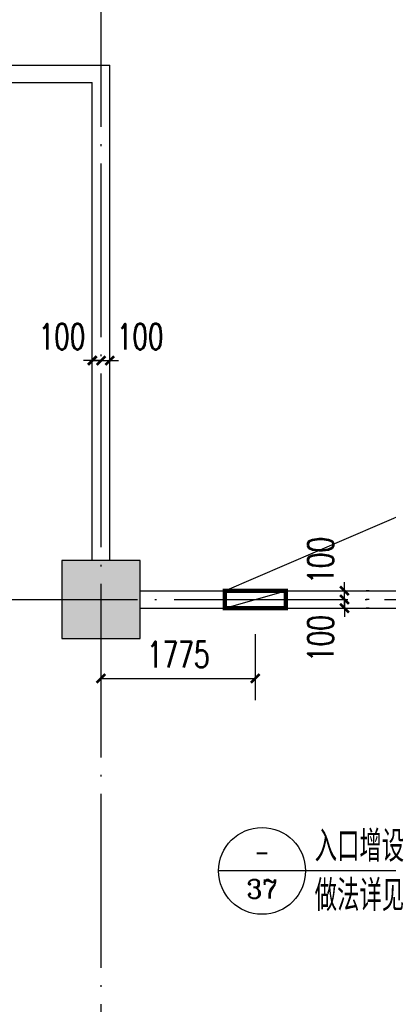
# Model space of a CAD drawing. Extents: x 797781 to 1255204, y 21234 to 1024248.
# Tile 211 of 256: x 971173 to 975412, y 183218 to 194554. Entities that reach past the tile are written whole.
import ezdxf
from ezdxf.enums import TextEntityAlignment as Align

# ---------------------------------------------------------------- set-up
doc = ezdxf.new("R2010")
doc.units = 0
doc.header["$LTSCALE"] = 1000
doc.header["$MEASUREMENT"] = 0
doc.linetypes.add('230303生产综合楼-平面图_t8$0$DOTE', pattern=[2.42, 2, -0.2, 0.02, -0.2])
for name, color, linetype in [('230303生产综合楼-平面图_t8$0$COLUMN', 40, 'Continuous'), ('230303生产综合楼-平面图_t8$0$DIM_LEAD', 3, 'Continuous'), ('230303生产综合楼-平面图_t8$0$DOTE', 1, '230303生产综合楼-平面图_t8$0$DOTE'), ('230303生产综合楼-平面图_t8$0$PUB_DIM', 3, 'Continuous'), ('230303生产综合楼-平面图_t8$0$WALL', 40, 'Continuous'), ('230303生产综合楼-平面图_t8$0$条件', 7, 'Continuous'), ('230303生产综合楼-平面图_t8$0$通风', 7, 'Continuous'), ('DIM_IDEN', 3, 'Continuous'), ('PUB_HATCH', 8, 'Continuous'), ('PUB_TEXT', 7, 'Continuous')]:
    doc.layers.add(name, color=color, linetype=linetype)
doc.styles.add('230303生产综合楼-平面图_T8$0$_TCH_DIM_T3', font='SIMPLEX', dxfattribs={"width": 0.705882, "bigfont": 'GBCBIG'})
doc.styles.add('_TCH_LABEL', font='COMPLEX', dxfattribs={"bigfont": 'GBCBIG'})
doc.dimstyles.new('230303生产综合楼-平面图_T8$0$_TCH_ARCH&&100', dxfattribs={"dimtxt": 297.5, "dimasz": 100, "dimexe": 250, "dimexo": 300, "dimgap": 126.25, "dimtad": 1, "dimdec": 0, "dimzin": 0, "dimdsep": 46, "dimtxsty": '230303生产综合楼-平面图_T8$0$_TCH_DIM_T3', "dimblk": '230303生产综合楼-平面图_t8$0$_ArchTick', "dimcen": 0.09, "dimclrt": 7, "dimazin": 2, "dimtfac": 1, "dimtdec": 0, "dimtix": 1, "dimtmove": 2, "dimatfit": 3, "dimfxl": 1, "dimtolj": 1, "dimtzin": 0, "dimarcsym": 0})

# ---------------------------------------------------------------- blocks, each defined once
blk = doc.blocks.new('230303生产综合楼-平面图_t8$0$_ArchTick')
at = {"color": 0, "linetype": 'ByBlock', "const_width": 0.3}
blk.add_lwpolyline([(-0.5, -0.5), (0.5, 0.5)], dxfattribs=at)
blk = doc.blocks.new('*D6428')
at = {"layer": '230303生产综合楼-平面图_t8$0$PUB_DIM', "color": 0, "lineweight": -2, "transparency": 16777216}
for p, q in [((633114, -6970), (633114, -7729)), ((634889, -6970), (634889, -7729)), ((633114, -7479), (634889, -7479))]:
    blk.add_line(p, q, dxfattribs=at)
at = {"layer": 'Defpoints', "color": 0, "transparency": 16777216}
for p in [(633114, -6670), (634889, -6670), (634889, -7479)]:
    blk.add_point(p, dxfattribs=at)
at = {"layer": '230303生产综合楼-平面图_t8$0$PUB_DIM', "color": 0, "lineweight": -2, "transparency": 16777216, "xscale": 100, "yscale": 100, "zscale": 100, "rotation": 180}
blk.add_blockref('230303生产综合楼-平面图_t8$0$_ArchTick', (633114, -7479), dxfattribs=at)
at = {"layer": '230303生产综合楼-平面图_t8$0$PUB_DIM', "color": 0, "lineweight": -2, "transparency": 16777216, "xscale": 100, "yscale": 100, "zscale": 100}
blk.add_blockref('230303生产综合楼-平面图_t8$0$_ArchTick', (634889, -7479), dxfattribs=at)
at = {"layer": '230303生产综合楼-平面图_t8$0$PUB_DIM', "color": 7, "transparency": 16777216, "insert": (634002, -7204), "char_height": 297.5, "attachment_point": 5, "style": '230303生产综合楼-平面图_T8$0$_TCH_DIM_T3'}
blk.add_mtext('\\A1;1775', dxfattribs=at)
blk = doc.blocks.new('*D1239')
at = {"layer": '230303生产综合楼-平面图_t8$0$PUB_DIM', "color": 0, "lineweight": -2, "transparency": 16777216}
for p, q in [((974909, 187979), (974909, 188079)), ((974909, 187879), (974909, 187979)), ((975192, 187979), (975159, 187979)), ((974909, 187879), (974909, 187779)), ((975192, 187879), (975159, 187879))]:
    blk.add_line(p, q, dxfattribs=at)
at = {"layer": 'Defpoints', "color": 0, "transparency": 16777216}
for p in [(974892, 187979), (974909, 187979), (974892, 187879)]:
    blk.add_point(p, dxfattribs=at)
at = {"layer": '230303生产综合楼-平面图_t8$0$PUB_DIM', "color": 0, "lineweight": -2, "transparency": 16777216, "xscale": 100, "yscale": 100, "zscale": 100}
for p, rotation in [((974909, 187979), 270), ((974909, 187879), 90)]:
    blk.add_blockref('230303生产综合楼-平面图_t8$0$_ArchTick', p, dxfattribs=dict(at, rotation=rotation))
at = {"layer": '230303生产综合楼-平面图_t8$0$PUB_DIM', "color": 7, "transparency": 16777216, "insert": (974634, 188329), "char_height": 297.5, "attachment_point": 5, "rotation": 90, "style": '230303生产综合楼-平面图_T8$0$_TCH_DIM_T3'}
blk.add_mtext('\\A1;100', dxfattribs=at)
blk = doc.blocks.new('*D1240')
at = {"layer": '230303生产综合楼-平面图_t8$0$PUB_DIM', "color": 0, "lineweight": -2, "transparency": 16777216}
for p, q in [((974909, 187879), (974909, 187979)), ((974909, 187779), (974909, 187879)), ((975192, 187879), (975159, 187879)), ((974909, 187779), (974909, 187679)), ((975192, 187779), (975159, 187779))]:
    blk.add_line(p, q, dxfattribs=at)
at = {"layer": 'Defpoints', "color": 0, "transparency": 16777216}
for p in [(974892, 187879), (974909, 187879), (974892, 187779)]:
    blk.add_point(p, dxfattribs=at)
at = {"layer": '230303生产综合楼-平面图_t8$0$PUB_DIM', "color": 0, "lineweight": -2, "transparency": 16777216, "xscale": 100, "yscale": 100, "zscale": 100}
for p, rotation in [((974909, 187879), 270), ((974909, 187779), 90)]:
    blk.add_blockref('230303生产综合楼-平面图_t8$0$_ArchTick', p, dxfattribs=dict(at, rotation=rotation))
at = {"layer": '230303生产综合楼-平面图_t8$0$PUB_DIM', "color": 7, "transparency": 16777216, "insert": (974634, 187429), "char_height": 297.5, "attachment_point": 5, "rotation": 90, "style": '230303生产综合楼-平面图_T8$0$_TCH_DIM_T3'}
blk.add_mtext('\\A1;100', dxfattribs=at)
blk = doc.blocks.new('*D1241')
at = {"layer": '230303生产综合楼-平面图_t8$0$PUB_DIM', "color": 0, "lineweight": -2, "transparency": 16777216}
for p, q in [((972008, 190630), (971908, 190630)), ((972008, 190630), (972108, 190630)), ((972108, 190630), (972208, 190630)), ((972008, 190330), (972008, 190380)), ((972108, 190330), (972108, 190380))]:
    blk.add_line(p, q, dxfattribs=at)
at = {"layer": 'Defpoints', "color": 0, "transparency": 16777216}
for p in [(972008, 190630), (972108, 190630), (972108, 190630)]:
    blk.add_point(p, dxfattribs=at)
at = {"layer": '230303生产综合楼-平面图_t8$0$PUB_DIM', "color": 0, "lineweight": -2, "transparency": 16777216, "xscale": 100, "yscale": 100, "zscale": 100}
blk.add_blockref('230303生产综合楼-平面图_t8$0$_ArchTick', (972008, 190630), dxfattribs=at)
at = {"layer": '230303生产综合楼-平面图_t8$0$PUB_DIM', "color": 0, "lineweight": -2, "transparency": 16777216, "xscale": 100, "yscale": 100, "zscale": 100, "rotation": 180}
blk.add_blockref('230303生产综合楼-平面图_t8$0$_ArchTick', (972108, 190630), dxfattribs=at)
at = {"layer": '230303生产综合楼-平面图_t8$0$PUB_DIM', "color": 7, "transparency": 16777216, "insert": (971658, 190905), "char_height": 297.5, "attachment_point": 5, "style": '230303生产综合楼-平面图_T8$0$_TCH_DIM_T3'}
blk.add_mtext('\\A1;100', dxfattribs=at)
blk = doc.blocks.new('*D1242')
at = {"layer": '230303生产综合楼-平面图_t8$0$PUB_DIM', "color": 0, "lineweight": -2, "transparency": 16777216}
for p, q in [((972108, 190630), (972008, 190630)), ((972108, 190630), (972208, 190630)), ((972208, 190630), (972308, 190630)), ((972108, 190330), (972108, 190380)), ((972208, 190330), (972208, 190380))]:
    blk.add_line(p, q, dxfattribs=at)
at = {"layer": 'Defpoints', "color": 0, "transparency": 16777216}
for p in [(972108, 190630), (972208, 190630), (972208, 190630)]:
    blk.add_point(p, dxfattribs=at)
at = {"layer": '230303生产综合楼-平面图_t8$0$PUB_DIM', "color": 0, "lineweight": -2, "transparency": 16777216, "xscale": 100, "yscale": 100, "zscale": 100}
blk.add_blockref('230303生产综合楼-平面图_t8$0$_ArchTick', (972108, 190630), dxfattribs=at)
at = {"layer": '230303生产综合楼-平面图_t8$0$PUB_DIM', "color": 0, "lineweight": -2, "transparency": 16777216, "xscale": 100, "yscale": 100, "zscale": 100, "rotation": 180}
blk.add_blockref('230303生产综合楼-平面图_t8$0$_ArchTick', (972208, 190630), dxfattribs=at)
at = {"layer": '230303生产综合楼-平面图_t8$0$PUB_DIM', "color": 7, "transparency": 16777216, "insert": (972558, 190905), "char_height": 297.5, "attachment_point": 5, "style": '230303生产综合楼-平面图_T8$0$_TCH_DIM_T3'}
blk.add_mtext('\\A1;100', dxfattribs=at)
blk = doc.blocks.new('_FZH')
blk.add_lwpolyline([(-0.5, -0.5), (0.5, -0.5), (0.5, 0.5), (-0.5, 0.5)], close=True)
at = {"layer": 'PUB_HATCH'}
blk.add_solid([(-0.5, -0.5), (0.5, -0.5), (-0.5, 0.5), (0.5, 0.5)], dxfattribs=at)
blk = doc.blocks.new('230303生产综合楼-平面图_t8$0$2FND')
at = {"layer": '230303生产综合楼-平面图_t8$0$DIM_LEAD'}
blk.add_line((634539.3, -6470.3), (639448.9, -4359.7), dxfattribs=at)
at = {"layer": '230303生产综合楼-平面图_t8$0$条件', "color": 1}
blk.add_lwpolyline([(634539.3, -6670.3), (635239.3, -6470.3)], dxfattribs=at)
at = {"layer": '230303生产综合楼-平面图_t8$0$通风', "color": 1, "const_width": 50}
blk.add_lwpolyline([(635239.3, -6670.3), (634539.3, -6670.3), (634539.3, -6470.3), (635239.3, -6470.3), (635239.3, -6670.3)], dxfattribs=at)
at = {"layer": '230303生产综合楼-平面图_t8$0$PUB_DIM'}
dim = blk.add_aligned_dim(p1=(633114.3, -6670.3), p2=(634889.3, -6670.3), distance=-808.4, dimstyle='230303生产综合楼-平面图_T8$0$_TCH_ARCH&&100', dxfattribs=at)
dim.commit()
dim.dimension.update_dxf_attribs({"geometry": '*D6428', "text_midpoint": (634001.8, -7203.7)})

msp = doc.modelspace()

# ---------------------------------------------------------------- linework, layer by layer
at = {"layer": '230303生产综合楼-平面图_t8$0$DOTE'}
for p, q in [((972108, 176379.2), (972108, 207979.2)), ((895508, 187879.2), (989908, 187879.2))]:
    msp.add_line(p, q, dxfattribs=at)
at = {"layer": '230303生产综合楼-平面图_t8$0$WALL'}
for p, q in [((963808, 194029.2), (972208, 194029.2)), ((972208, 188329.2), (972208, 194029.2)), ((963708, 193829.2), (972008, 193829.2)), ((972008, 188329.2), (972008, 193829.2)), ((972558, 187979.2), (979608, 187979.2)), ((972558, 187779.2), (979708, 187779.2))]:
    msp.add_line(p, q, dxfattribs=at)
at = {"layer": 'DIM_IDEN'}
for p, q in [((974460.5, 184753.9), (973460.5, 184753.9)), ((976435.7, 184753.9), (974460.5, 184753.9))]:
    msp.add_line(p, q, dxfattribs=at)
msp.add_circle((973960.5, 184753.9), 500, dxfattribs=at)

# ---------------------------------------------------------------- block references
msp.add_blockref('230303生产综合楼-平面图_t8$0$2FND', (338993.7, 194449.5))
at = {"layer": '230303生产综合楼-平面图_t8$0$COLUMN', "xscale": 900, "yscale": 900, "zscale": 900, "rotation": 270}
msp.add_blockref('_FZH', (972108, 187879.2), dxfattribs=at)

# ---------------------------------------------------------------- texts
at = {"layer": 'PUB_TEXT', "style": '_TCH_LABEL'}
for s, p in [('入口增设', (974565.5, 184858.9)), ('做法详见', (974565.5, 184291.4))]:
    msp.add_text(s, height=357.45, dxfattribs=at).set_placement(p)
at = {"layer": 'PUB_TEXT', "style": '_TCH_LABEL', "width": 0.777778}
msp.add_text('-', height=261, dxfattribs=at).set_placement((973873.4, 184846.4), (974047.5, 184846.4), align=Align.FIT)
at = {"layer": 'PUB_TEXT', "style": '_TCH_LABEL'}
msp.add_text('37', height=219.66, dxfattribs=at).set_placement((973782.6, 184435.2), (974138.3, 184435.2), align=Align.FIT)

# ---------------------------------------------------------------- dimensions: what is measured, and where the dimension line sits
at = {"layer": '230303生产综合楼-平面图_t8$0$PUB_DIM'}
for base, p1, p2, angle, picture, middle in [((972108, 190630), (972008, 190630), (972108, 190630), 0, '*D1241', (971658, 190905)), ((972208, 190630), (972108, 190630), (972208, 190630), 0, '*D1242', (972558, 190905)), ((974909.3, 187979.2), (974892.2, 187879.2), (974892.2, 187979.2), 90, '*D1239', (974634.3, 188329.2)), ((974909.3, 187879.2), (974892.2, 187779.2), (974892.2, 187879.2), 90, '*D1240', (974634.3, 187429.2))]:
    dim = msp.add_linear_dim(base=base, p1=p1, p2=p2, angle=angle, dimstyle='230303生产综合楼-平面图_T8$0$_TCH_ARCH&&100', dxfattribs=at)
    dim.commit()
    dim.dimension.update_dxf_attribs({"geometry": picture, "text_midpoint": middle, "dimtype": 161})

doc.saveas('drawing.dxf')
